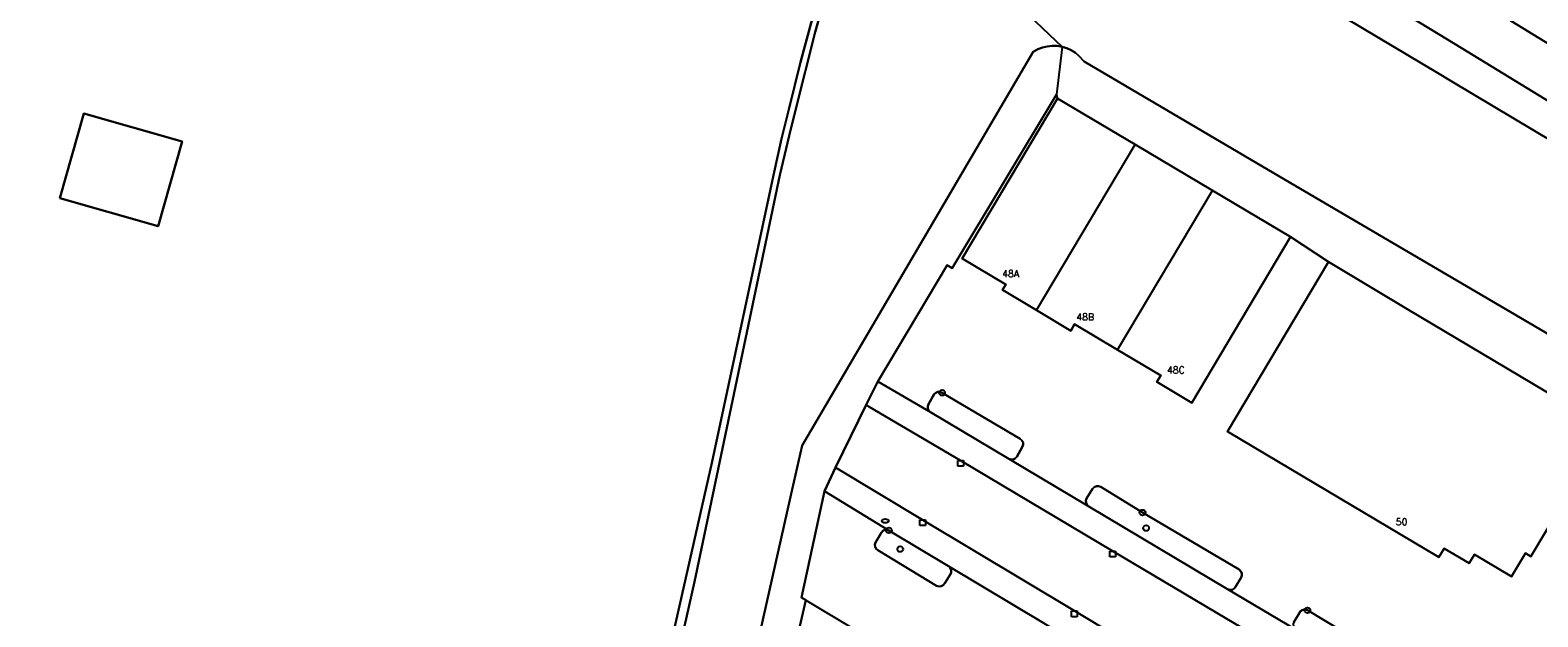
# Model space of a CAD drawing. Header units: metres. Extents: x 108000 to 109000, y 423600 to 424200.
# Tile 12 of 106: x 108000 to 108133, y 423861 to 423913. Entities that reach past the tile are written whole.
import ezdxf

# ---------------------------------------------------------------- set-up
doc = ezdxf.new("R2010")
doc.units = ezdxf.units.M
doc.header["$MEASUREMENT"] = 0
for name, color, linetype in [('bouwland', 10, 'Continuous'), ('brandkraan _ -put', 10, 'Continuous'), ('Erf', 10, 'Continuous'), ('Huisnummers', 10, 'Continuous'), ('kolk', 10, 'Continuous'), ('oever_ slootkant', 10, 'Continuous'), ('onverhard', 10, 'Continuous'), ('pand', 10, 'Continuous'), ('Parkeervlak', 10, 'Continuous'), ('rijbaan lokale weg', 10, 'Continuous'), ('vegetatieobject', 10, 'Continuous'), ('Walbescherming', 10, 'Continuous'), ('waterloop_ sloot', 10, 'Continuous')]:
    doc.layers.add(name, color=color, linetype=linetype)
doc.styles.get("Standard").update_dxf_attribs({"font": 'txt.shx'})

# ---------------------------------------------------------------- blocks, each defined once
blk = doc.blocks.new('138_ACAD_1_FMEBLOCK17')
at = {"layer": 'bouwland', "color": 92, "true_color": 0x00e100}
blk.add_lwpolyline([(4.1845, -92.106), (9.2115, -69.931), (17.1835, -34.112), (24.1315, -3.413), (29.5215, 21.78), (30.2245, 24.956), (30.8655, 27.562), (31.8865, 31.716), (34.5795, 41.669), (35.8295, 48.589), (11.2295, 64.439), (-21.3405, 84.919), (-31.3465, 92.106), (-33.1175, 85.65), (-33.4195, 84.548), (-34.5485, 80.647), (-35.8295, 75.368)], dxfattribs=at)

msp = doc.modelspace()

# ---------------------------------------------------------------- linework, layer by layer
at = {"layer": 'bouwland', "color": 92, "true_color": 0x00e100}
msp.add_lwpolyline([(108002.611, 423897.972), (108004.733, 423905.418), (108013.365, 423902.958), (108011.243, 423895.512), (108002.611, 423897.972)], dxfattribs=at)
at = {"layer": 'brandkraan _ -put', "color": 5}
msp.add_ellipse((108075.16, 423869.584), major_axis=(0.3, 0), ratio=0.5833333, dxfattribs=at)
at = {"layer": 'Erf', "color": 52, "true_color": 0xd2d200}
for points in [[(108141.618, 423920.6), (108142.652, 423922.285), (108146.126, 423920.154), (108145.74, 423919.524), (108147.8, 423918.259), (108147.121, 423917.153), (108149.871, 423915.465), (108146.503, 423909.976), (108147.475, 423909.38), (108146.382, 423907.598), (108142.658, 423909.883), (108141.917, 423908.679), (108136.695, 423911.894), (108135.653, 423910.202), (108130.145, 423913.574), (108131.809, 423916.293), (108129.065, 423917.973), (108132.618, 423923.754), (108135.368, 423922.066), (108136.047, 423923.173), (108138.091, 423921.92), (108138.467, 423922.533), (108141.618, 423920.6)], [(108109.214, 423921.299), (108125.274, 423911.503), (108141.091, 423901.855)], [(108089.102, 423860.583), (108080.73, 423865.597), (108080.874, 423865.45), (108080.953, 423865.258), (108080.954, 423865.051), (108080.907, 423864.912), (108080.389, 423864.097), (108080.266, 423863.939), (108080.091, 423863.84), (108079.892, 423863.817), (108079.675, 423863.886), (108074.517, 423867.003), (108074.357, 423867.129), (108074.264, 423867.303), (108074.246, 423867.499), (108074.312, 423867.696), (108074.825, 423868.565), (108074.947, 423868.716), (108075.118, 423868.804), (108075.31, 423868.817), (108075.484, 423868.754), (108069.824, 423872.206), (108067.793, 423862.852), (108068.193, 423862.612)], [(108068.193, 423862.612), (108063.941, 423844.233), (108096.218, 423824.869), (108095.583, 423823.839), (108096.094, 423823.524), (108094.96, 423821.685), (108095.16, 423821.562), (108093.09, 423818.127), (108092.896, 423818.258), (108091.921, 423816.652), (108087.719, 423817.589), (108087.58, 423816.966), (108076.574, 423819.484), (108076.709, 423820.084), (108063.096, 423823.155), (108062.96, 423822.551), (108059.224, 423823.424), (108053.243, 423797.291), (108037.86, 423728.974)], [(108068.193, 423862.612), (108072.623, 423859.951), (108072.778, 423859.831), (108072.872, 423859.659), (108072.891, 423859.463), (108072.831, 423859.276), (108072.299, 423858.48)], [(108111.08, 423860.671), (108111.665, 423861.646), (108111.809, 423861.746), (108111.979, 423861.79), (108112.154, 423861.773), (108112.275, 423861.72), (108119.76, 423857.23)]]:
    msp.add_lwpolyline(points, dxfattribs=at)
msp.add_lwpolyline([(108138.636, 423877.73), (108131.912, 423866.456), (108131.438, 423866.74), (108130.205, 423864.685), (108126.963, 423866.634), (108126.483, 423865.858), (108124.294, 423867.148), (108123.815, 423866.381), (108105.239, 423877.457), (108114.118, 423892.364), (108110.787, 423894.574), (108102.107, 423879.976), (108099.045, 423881.804), (108099.378, 423882.362), (108095.585, 423884.624), (108091.795, 423886.884), (108091.488, 423886.315), (108088.471, 423888.116), (108085.483, 423889.9), (108085.775, 423890.392), (108081.939, 423892.666), (108090.312, 423906.748), (108090.223, 423907.08), (108081.051, 423891.802), (108080.602, 423892.072), (108074.525, 423881.859), (108079.14, 423879.158, -0.3835909), (108078.957, 423879.866), (108079.459, 423880.722, -0.3976186), (108080.158, 423880.854), (108087.036, 423876.794), (108087.184, 423876.668), (108087.274, 423876.49), (108087.288, 423876.291), (108087.23, 423876.116), (108086.741, 423875.228), (108086.593, 423875.078), (108086.4, 423874.993), (108086.189, 423874.985), (108086.03, 423875.033), (108093.059, 423870.847), (108092.903, 423870.984), (108092.813, 423871.166), (108092.8, 423871.369), (108092.856, 423871.544), (108093.389, 423872.405), (108093.531, 423872.552), (108093.719, 423872.634), (108093.923, 423872.638), (108094.1, 423872.573), (108097.776, 423870.313), (108106.262, 423865.301), (108106.443, 423865.118), (108106.501, 423864.955), (108106.5, 423864.782), (108106.441, 423864.62), (108105.958, 423863.786), (108105.833, 423863.628), (108105.656, 423863.531), (108105.455, 423863.509), (108105.248, 423863.572), (108111.271, 423859.99)], format="xyb", dxfattribs=at)
at = {"layer": 'kolk', "color": 30, "true_color": 0xf07a00}
for p, q in [((108081.54, 423874.392), (108081.54, 423874.892)), ((108081.54, 423874.892), (108082.04, 423874.892)), ((108082.04, 423874.892), (108082.04, 423874.392)), ((108082.04, 423874.392), (108081.54, 423874.392)), ((108078.19, 423869.187), (108078.19, 423869.687)), ((108078.19, 423869.687), (108078.69, 423869.687)), ((108078.69, 423869.687), (108078.69, 423869.187)), ((108078.69, 423869.187), (108078.19, 423869.187)), ((108094.91, 423866.412), (108094.91, 423866.912)), ((108094.91, 423866.912), (108095.41, 423866.912)), ((108095.41, 423866.912), (108095.41, 423866.412)), ((108095.41, 423866.412), (108094.91, 423866.412)), ((108091.539, 423861.16), (108091.539, 423861.66)), ((108091.539, 423861.66), (108092.039, 423861.66)), ((108092.039, 423861.66), (108092.039, 423861.16)), ((108092.039, 423861.16), (108091.539, 423861.16))]:
    msp.add_line(p, q, dxfattribs=at)
at = {"layer": 'oever_ slootkant', "color": 92, "true_color": 0x00c300}
msp.add_line((108090.701, 423911.29), (108090.223, 423907.08), dxfattribs=at)
for points in [[(108141.091, 423901.855), (108125.274, 423911.503), (108109.214, 423921.299), (108079.337, 423938.768)], [(108077.358, 423936.608), (108078.11, 423936.197), (108083.849, 423932.773), (108123.702, 423908.992), (108124.956, 423908.244), (108139.361, 423899.649), (108139.974, 423899.242)], [(108031.718, 423744.691), (108040.836, 423785.875), (108048.57, 423820.648), (108058.39, 423864.239), (108060.736, 423875.399), (108065.908, 423900), (108066.709, 423903.444), (108067.276, 423905.711), (108068.995, 423912.587), (108070.949, 423919.489), (108073.049, 423927.99), (108072.973, 423928.343)], [(108071.659, 423926.809), (108070.409, 423919.889), (108067.716, 423909.936), (108066.695, 423905.782), (108066.054, 423903.176), (108065.351, 423900), (108059.961, 423874.807), (108053.013, 423844.108), (108045.041, 423808.289), (108040.014, 423786.114), (108039.696, 423784.787), (108038.298, 423778.543), (108028.838, 423739.794)], [(108090.701, 423911.29), (108090.273, 423911.358), (108089.839, 423911.37), (108089.408, 423911.323), (108088.987, 423911.221), (108088.583, 423911.063), (108088.159, 423910.832), (108067.858, 423876.228), (108066.84, 423871.7), (108050.25, 423797.944), (108034.225, 423728.355)], [(108223.541, 423841.532), (108223.402, 423841.601), (108223, 423841.8), (108174.066, 423864.735), (108172.37, 423865.958), (108170.376, 423867.276), (108168.328, 423868.507), (108166.229, 423869.65), (108164.792, 423870.367), (108154.254, 423875.089), (108142.178, 423881.242), (108136.594, 423884.149), (108110.331, 423899.59), (108092.639, 423909.991), (108092.16, 423910.531), (108091.879, 423910.757), (108091.511, 423910.987), (108091.116, 423911.165), (108090.701, 423911.29)], [(108037.86, 423728.974), (108053.243, 423797.291), (108059.224, 423823.424), (108063.941, 423844.233), (108068.193, 423862.612), (108067.793, 423862.852), (108069.824, 423872.206), (108070.787, 423874.288), (108073.473, 423879.782), (108074.525, 423881.859), (108080.602, 423892.072), (108081.051, 423891.802), (108090.223, 423907.08)], [(108090.223, 423907.08), (108090.312, 423906.748), (108097.137, 423902.69), (108103.927, 423898.653), (108110.787, 423894.574), (108114.118, 423892.364), (108121.008, 423888.252), (108137.558, 423878.374), (108138.636, 423877.73), (108140.104, 423876.989), (108152.846, 423871.613), (108169.736, 423863.673), (108171.241, 423864.349), (108173.378, 423863.27), (108221.812, 423839.423), (108222.031, 423839.314), (108265.75, 423817.539), (108303.897, 423799.162)]]:
    msp.add_lwpolyline(points, dxfattribs=at)
at = {"layer": 'onverhard', "color": 255}
msp.add_lwpolyline([(108080.158, 423880.854, 0.3976186), (108079.459, 423880.722), (108078.957, 423879.866, 0.3835909), (108079.14, 423879.158), (108086.03, 423875.033), (108086.189, 423874.985), (108086.4, 423874.993), (108086.593, 423875.078), (108086.741, 423875.228), (108087.23, 423876.116), (108087.288, 423876.291), (108087.274, 423876.49), (108087.184, 423876.668), (108087.036, 423876.794), (108080.158, 423880.854)], format="xyb", dxfattribs=at)
for points in [[(108097.776, 423870.313), (108094.1, 423872.573), (108093.923, 423872.638), (108093.719, 423872.634), (108093.531, 423872.552), (108093.389, 423872.405), (108092.856, 423871.544), (108092.8, 423871.369), (108092.813, 423871.166), (108092.903, 423870.984), (108093.059, 423870.847), (108105.248, 423863.572), (108105.455, 423863.509), (108105.656, 423863.531), (108105.833, 423863.628), (108105.958, 423863.786), (108106.441, 423864.62), (108106.5, 423864.782), (108106.501, 423864.955), (108106.443, 423865.118), (108106.262, 423865.301), (108097.776, 423870.313)], [(108075.484, 423868.754), (108075.31, 423868.817), (108075.118, 423868.804), (108074.947, 423868.716), (108074.825, 423868.565), (108074.312, 423867.696), (108074.246, 423867.499), (108074.264, 423867.303), (108074.357, 423867.129), (108074.517, 423867.003), (108079.675, 423863.886), (108079.892, 423863.817), (108080.091, 423863.84), (108080.266, 423863.939), (108080.389, 423864.097), (108080.907, 423864.912), (108080.954, 423865.051), (108080.953, 423865.258), (108080.874, 423865.45), (108080.73, 423865.597), (108075.484, 423868.754)], [(108112.275, 423861.72), (108112.154, 423861.773), (108111.979, 423861.79), (108111.809, 423861.746), (108111.665, 423861.646), (108111.08, 423860.671), (108111.033, 423860.523), (108111.039, 423860.318), (108111.123, 423860.132), (108111.271, 423859.99), (108118.793, 423855.505), (108118.98, 423855.444), (108119.177, 423855.461), (108119.35, 423855.555), (108119.473, 423855.709), (108119.975, 423856.639), (108120.003, 423856.806), (108119.973, 423856.973), (108119.888, 423857.12), (108119.76, 423857.23), (108112.275, 423861.72)]]:
    msp.add_lwpolyline(points, dxfattribs=at)
at = {"layer": 'pand', "color": 1}
for p, q in [((108088.471, 423888.116), (108097.137, 423902.69)), ((108103.927, 423898.653), (108097.137, 423902.69)), ((108095.585, 423884.624), (108103.927, 423898.653))]:
    msp.add_line(p, q, dxfattribs=at)
for points in [[(108141.618, 423920.6), (108138.467, 423922.533), (108138.091, 423921.92), (108136.047, 423923.173), (108135.368, 423922.066), (108132.618, 423923.754), (108129.065, 423917.973), (108131.809, 423916.293), (108130.145, 423913.574), (108135.653, 423910.202), (108136.695, 423911.894)], [(108097.137, 423902.69), (108090.312, 423906.748), (108081.939, 423892.666), (108085.775, 423890.392), (108085.483, 423889.9), (108088.471, 423888.116)], [(108002.611, 423897.972), (108011.243, 423895.512), (108013.365, 423902.958), (108004.733, 423905.418), (108002.611, 423897.972)], [(108095.585, 423884.624), (108099.378, 423882.362), (108099.045, 423881.804), (108102.107, 423879.976), (108110.787, 423894.574), (108103.927, 423898.653)], [(108138.636, 423877.73), (108137.558, 423878.374), (108121.008, 423888.252), (108114.118, 423892.364), (108105.239, 423877.457), (108123.815, 423866.381), (108124.294, 423867.148), (108126.483, 423865.858), (108126.963, 423866.634), (108130.205, 423864.685), (108131.438, 423866.74), (108131.912, 423866.456), (108138.636, 423877.73)], [(108088.471, 423888.116), (108091.488, 423886.315), (108091.795, 423886.884), (108095.585, 423884.624)]]:
    msp.add_lwpolyline(points, dxfattribs=at)
at = {"layer": 'Parkeervlak', "color": 255}
for points in [[(108121.008, 423854.161), (108118.793, 423855.505), (108111.271, 423859.99), (108105.248, 423863.572), (108093.059, 423870.847), (108086.03, 423875.033), (108079.14, 423879.158), (108074.525, 423881.859), (108073.473, 423879.782), (108073.741, 423879.624), (108081.79, 423874.892), (108095.16, 423866.912), (108110.519, 423857.802), (108119.795, 423852.188)], [(108115.228, 423844.928), (108116.388, 423846.882), (108107.231, 423852.392), (108091.789, 423861.66), (108078.44, 423869.687), (108070.787, 423874.288), (108069.824, 423872.206), (108075.484, 423868.754), (108080.73, 423865.597), (108089.102, 423860.583), (108095.996, 423856.445), (108104.477, 423851.376), (108112.81, 423846.338)]]:
    msp.add_lwpolyline(points, dxfattribs=at)
at = {"layer": 'rijbaan lokale weg', "color": 255}
msp.add_lwpolyline([(108119.731, 423851.993), (108119.795, 423852.188), (108110.519, 423857.802), (108095.16, 423866.912), (108081.79, 423874.892), (108073.741, 423879.624), (108073.473, 423879.782), (108070.787, 423874.288), (108078.44, 423869.687), (108091.789, 423861.66), (108107.231, 423852.392), (108116.388, 423846.882)], dxfattribs=at)
at = {"layer": 'vegetatieobject', "color": 3}
for centre in [(108080.158, 423880.854), (108097.776, 423870.313), (108075.484, 423868.754), (108098.096, 423868.953), (108076.483, 423867.101), (108112.275, 423861.72)]:
    msp.add_circle(centre, 0.25, dxfattribs=at)
at = {"layer": 'Walbescherming', "color": 255}
msp.add_lwpolyline([(108082.831, 423962.034), (108081.839, 423957.89), (108077.197, 423938.501), (108077.358, 423936.608), (108078.11, 423936.197), (108083.849, 423932.773), (108123.702, 423908.992), (108124.956, 423908.244), (108139.361, 423899.649), (108139.974, 423899.242), (108140.727, 423898.924), (108141.528, 423898.758), (108142.345, 423898.75), (108143.149, 423898.901), (108143.908, 423899.206), (108144.593, 423899.651), (108145.178, 423900.222), (108145.616, 423900.848)], dxfattribs=at)
at = {"layer": 'waterloop_ sloot', "color": 5}
msp.add_line((108072.973, 423928.343), (108090.701, 423911.29), dxfattribs=at)
for points in [[(108139.974, 423899.242), (108139.361, 423899.649), (108124.956, 423908.244), (108123.702, 423908.992), (108083.849, 423932.773), (108078.11, 423936.197), (108077.358, 423936.608)], [(108072.973, 423928.343), (108073.049, 423927.99), (108070.949, 423919.489), (108068.995, 423912.587), (108067.276, 423905.711), (108066.709, 423903.444), (108065.908, 423900), (108060.736, 423875.399), (108058.39, 423864.239), (108048.57, 423820.648), (108040.836, 423785.875), (108031.718, 423744.691)], [(108034.225, 423728.355), (108050.25, 423797.944), (108066.84, 423871.7), (108067.858, 423876.228), (108088.159, 423910.832), (108088.583, 423911.063), (108088.987, 423911.221), (108089.408, 423911.323), (108089.839, 423911.37), (108090.273, 423911.358), (108090.701, 423911.29)], [(108090.701, 423911.29), (108091.116, 423911.165), (108091.511, 423910.987), (108091.879, 423910.757), (108092.16, 423910.531), (108092.639, 423909.991), (108110.331, 423899.59), (108136.594, 423884.149), (108142.178, 423881.242), (108154.254, 423875.089), (108164.792, 423870.367), (108166.229, 423869.65), (108168.328, 423868.507), (108170.376, 423867.276), (108172.37, 423865.958), (108174.066, 423864.735), (108223, 423841.8), (108223.402, 423841.601), (108223.541, 423841.532), (108266.839, 423820.069), (108304.773, 423801.107)]]:
    msp.add_lwpolyline(points, dxfattribs=at)

# ---------------------------------------------------------------- block references
at = {"layer": 'bouwland', "color": 92, "true_color": 0x00e100}
msp.add_blockref('138_ACAD_1_FMEBLOCK17', (108035.83, 423878.22), dxfattribs=at)

# ---------------------------------------------------------------- texts
at = {"layer": 'Huisnummers', "color": 255}
for s, p in [('48A', (108085.438, 423891.034)), ('48B', (108091.957, 423887.226)), ('48C', (108099.924, 423882.554)), ('50', (108120.04, 423869.198))]:
    msp.add_text(s, height=0.6, dxfattribs=at).set_placement(p)

doc.saveas('drawing.dxf')
